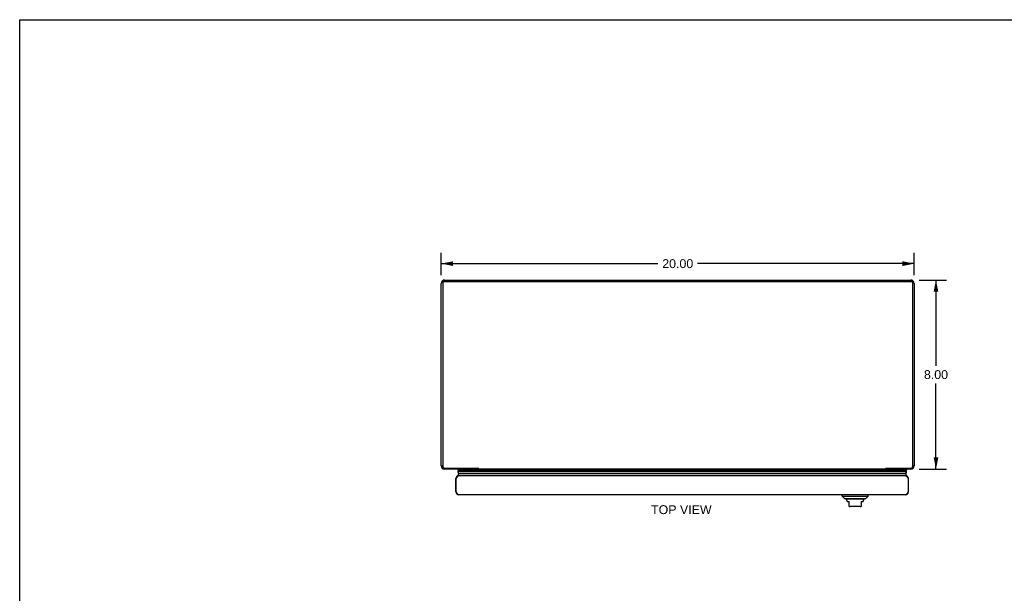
# Model space of a CAD drawing. Header units: inches. Extents: x 0 to 85, y 0 to 55.
# Tile 3 of 5: x 0 to 41.6, y 30.7 to 55. Entities that reach past the tile are written whole.
import ezdxf

# ---------------------------------------------------------------- set-up
doc = ezdxf.new("R2010")
doc.units = ezdxf.units.IN
doc.header["$LTSCALE"] = 4.675
doc.header["$MEASUREMENT"] = 0
doc.layers.get('0').update_dxf_attribs({"linetype": 'CONTINUOUS'})
doc.layers.add('DIMENSIONS', color=7, linetype='CONTINUOUS')
doc.styles.get("Standard").update_dxf_attribs({"font": 'arial.ttf'})
doc.dimstyles.new('DIMSTYLE_1', dxfattribs={"dimtxt": 0.375, "dimasz": 0.5, "dimexe": 0.09, "dimexo": 0.07, "dimgap": 0.0375, "dimtad": 0, "dimtih": 1, "dimtoh": 1, "dimzin": 4, "dimdsep": 46, "dimtxsty": 'Standard', "dimblk": '_FILLED', "dimblk1": '_FILLED', "dimblk2": '_FILLED', "dimcen": 0.09, "dimazin": 1, "dimtfac": 1, "dimtofl": 0, "dimtmove": 0, "dimatfit": 3, "dimldrblk": '_FILLED', "dimfxl": 0, "dimtolj": 1, "dimtzin": 4, "dimarcsym": 0})

# ---------------------------------------------------------------- blocks, each defined once
blk = doc.blocks.new('_FILLED')
at = {"color": 0, "linetype": 'ByBlock'}
blk.add_solid([(0, 0), (-1, 0.2), (-1, -0.2)], dxfattribs=at)
blk = doc.blocks.new('*D2')
at = {"layer": 'DIMENSIONS', "color": 2, "linetype": 'Continuous'}
for p, q in [((38.026, 43.99), (39.189, 43.99)), ((38.739, 43.99), (38.739, 40.365)), ((38.739, 35.99), (38.739, 39.615)), ((38.026, 35.99), (39.189, 35.99))]:
    blk.add_line(p, q, dxfattribs=at)
at = {"layer": 'DIMENSIONS', "color": 2, "linetype": 'Continuous', "xscale": 0.5, "yscale": 0.5, "zscale": 0.5}
for p, rotation in [((38.739, 43.99), 90), ((38.739, 35.99), 270)]:
    blk.add_blockref('_FILLED', p, dxfattribs=dict(at, rotation=rotation))
at = {"layer": 'DIMENSIONS', "color": 2, "linetype": 'Continuous', "insert": (38.739, 40.177), "char_height": 0.375, "width": 1.01905, "attachment_point": 2, "line_spacing_factor": 0.9}
blk.add_mtext('8.00', dxfattribs=at)
blk = doc.blocks.new('*D8')
at = {"layer": 'DIMENSIONS', "color": 2, "linetype": 'Continuous'}
for p, q in [((17.821, 44.195), (17.821, 45.133)), ((37.821, 44.195), (37.821, 45.133)), ((17.821, 44.683), (26.978, 44.683)), ((37.821, 44.683), (28.663, 44.683))]:
    blk.add_line(p, q, dxfattribs=at)
at = {"layer": 'DIMENSIONS', "color": 2, "linetype": 'Continuous', "xscale": 0.5, "yscale": 0.5, "zscale": 0.5, "rotation": 180}
blk.add_blockref('_FILLED', (17.821, 44.683), dxfattribs=at)
at = {"layer": 'DIMENSIONS', "color": 2, "linetype": 'Continuous', "xscale": 0.5, "yscale": 0.5, "zscale": 0.5}
blk.add_blockref('_FILLED', (37.821, 44.683), dxfattribs=at)
at = {"layer": 'DIMENSIONS', "color": 2, "linetype": 'Continuous', "insert": (27.821, 44.87), "char_height": 0.375, "width": 1.31041, "attachment_point": 2, "line_spacing_factor": 0.9}
blk.add_mtext('20.00', dxfattribs=at)

msp = doc.modelspace()

# ---------------------------------------------------------------- linework, layer by layer
at = {"color": 7, "linetype": 'Continuous'}
for p, q in [((0, 0), (0, 55)), ((0, 55), (85, 55)), ((17.892, 43.915), (17.839, 43.915)), ((17.884, 43.885), (17.884, 43.866)), ((17.944, 43.943), (37.698, 43.943)), ((37.749, 43.915), (37.803, 43.915)), ((37.758, 43.885), (37.758, 43.866)), ((17.821, 36.135), (17.884, 36.135)), ((17.848, 36.05), (17.89, 36.08)), ((18.544, 35.99), (18.528, 35.961)), ((18.528, 35.961), (18.55, 35.948)), ((18.528, 35.961), (37.489, 35.961)), ((37.486, 35.883), (18.53, 35.883)), ((37.482, 35.919), (18.535, 35.919)), ((18.55, 35.948), (37.466, 35.948)), ((18.559, 35.808), (37.458, 35.808)), ((19.371, 36.034), (19.371, 35.99)), ((19.371, 36.007), (19.387, 36.027)), ((19.371, 35.991), (19.398, 35.991)), ((36.619, 35.991), (36.646, 35.991)), ((36.63, 36.027), (36.646, 36.007)), ((36.646, 36.034), (36.646, 35.99)), ((37.489, 35.961), (37.466, 35.948)), ((37.472, 35.99), (37.489, 35.961)), ((37.793, 36.05), (37.751, 36.08)), ((37.821, 36.135), (37.758, 36.135)), ((18.446, 35.596), (18.459, 35.596)), ((37.571, 35.596), (37.558, 35.596)), ((18.446, 35.026), (18.459, 35.026)), ((37.571, 35.026), (37.558, 35.026)), ((34.769, 34.847), (34.769, 34.906)), ((34.769, 34.847), (35.872, 34.847)), ((34.868, 34.748), (34.769, 34.847)), ((34.868, 34.748), (35.773, 34.748)), ((35.704, 34.721), (34.937, 34.721)), ((34.986, 34.636), (34.986, 34.623)), ((34.986, 34.623), (35.065, 34.623)), ((35.065, 34.413), (35.065, 34.623)), ((35.577, 34.623), (35.655, 34.623)), ((35.577, 34.623), (35.577, 34.413)), ((35.655, 34.636), (35.655, 34.623)), ((35.773, 34.748), (35.872, 34.847)), ((35.872, 34.847), (35.872, 34.906)), ((35.537, 34.406), (35.104, 34.406))]:
    msp.add_line(p, q, dxfattribs=at)
at = {"color": 3, "linetype": 'Continuous'}
for p, q in [((17.821, 36.135), (17.821, 43.845)), ((17.884, 43.866), (17.884, 36.111)), ((17.944, 43.924), (37.698, 43.924)), ((17.966, 43.99), (37.676, 43.99)), ((37.758, 36.111), (37.758, 43.866)), ((37.821, 43.845), (37.821, 36.135)), ((17.964, 36.034), (19.37, 36.034)), ((19.371, 35.99), (17.966, 35.99)), ((19.398, 35.99), (19.398, 36.022)), ((36.619, 35.99), (19.398, 35.99)), ((36.619, 35.99), (36.619, 36.022)), ((36.646, 36.034), (37.678, 36.034)), ((37.676, 35.99), (36.646, 35.99)), ((18.446, 35.026), (18.446, 35.596)), ((18.459, 35.026), (18.459, 35.596)), ((18.566, 35.716), (37.451, 35.716)), ((37.558, 35.596), (37.558, 35.026)), ((37.571, 35.026), (37.571, 35.596)), ((37.451, 34.906), (18.566, 34.906))]:
    msp.add_line(p, q, dxfattribs=at)
at = {"color": 7, "linetype": 'Continuous'}
for points in [[(17.884, 43.885), (17.884, 43.889), (17.884, 43.893), (17.885, 43.897), (17.886, 43.9), (17.887, 43.904), (17.888, 43.907), (17.89, 43.911), (17.892, 43.914), (17.894, 43.917), (17.896, 43.921), (17.899, 43.923), (17.901, 43.926), (17.904, 43.929), (17.907, 43.931), (17.91, 43.933), (17.914, 43.935), (17.917, 43.937), (17.921, 43.939), (17.924, 43.94), (17.928, 43.941), (17.932, 43.942), (17.936, 43.943), (17.94, 43.943), (17.944, 43.943)], [(37.698, 43.943), (37.702, 43.943), (37.705, 43.943), (37.709, 43.942), (37.713, 43.941), (37.717, 43.94), (37.721, 43.939), (37.724, 43.937), (37.728, 43.935), (37.731, 43.933), (37.734, 43.931), (37.737, 43.929), (37.74, 43.926), (37.743, 43.923), (37.745, 43.921), (37.748, 43.917), (37.75, 43.914), (37.751, 43.911), (37.753, 43.907), (37.754, 43.904), (37.756, 43.9), (37.756, 43.897), (37.757, 43.893), (37.757, 43.889), (37.758, 43.885)], [(18.53, 35.883), (18.53, 35.877), (18.531, 35.87), (18.532, 35.864), (18.533, 35.857), (18.535, 35.851), (18.537, 35.845), (18.54, 35.838), (18.543, 35.832), (18.546, 35.826), (18.55, 35.82), (18.554, 35.814), (18.559, 35.808)], [(37.486, 35.883), (37.486, 35.877), (37.485, 35.87), (37.484, 35.864), (37.483, 35.857), (37.481, 35.851), (37.479, 35.845), (37.476, 35.838), (37.473, 35.832), (37.47, 35.826), (37.466, 35.82), (37.462, 35.814), (37.458, 35.808)]]:
    msp.add_lwpolyline(points, dxfattribs=at)
at = {"color": 3, "linetype": 'Continuous'}
for points in [[(17.944, 43.924), (17.94, 43.924), (17.936, 43.923), (17.932, 43.923), (17.928, 43.922), (17.924, 43.921), (17.921, 43.919), (17.917, 43.918), (17.914, 43.916), (17.91, 43.914), (17.907, 43.912), (17.904, 43.909), (17.901, 43.907), (17.899, 43.904), (17.896, 43.901), (17.894, 43.898), (17.892, 43.895), (17.89, 43.891), (17.888, 43.888), (17.887, 43.884), (17.886, 43.881), (17.885, 43.877), (17.884, 43.873), (17.884, 43.87), (17.884, 43.866)], [(37.756, 43.881), (37.754, 43.884), (37.753, 43.888), (37.751, 43.891), (37.75, 43.895), (37.748, 43.898), (37.745, 43.901), (37.743, 43.904), (37.74, 43.907), (37.737, 43.909), (37.734, 43.912), (37.731, 43.914), (37.728, 43.916), (37.724, 43.918), (37.721, 43.919), (37.717, 43.921), (37.713, 43.922), (37.709, 43.923), (37.705, 43.923), (37.702, 43.924), (37.698, 43.924)], [(37.758, 43.866), (37.757, 43.87), (37.757, 43.873), (37.756, 43.877), (37.756, 43.881)], [(17.884, 36.111), (17.884, 36.107), (17.884, 36.102), (17.885, 36.097), (17.886, 36.093), (17.887, 36.088), (17.889, 36.084), (17.891, 36.08), (17.893, 36.075), (17.895, 36.071), (17.898, 36.067), (17.901, 36.064), (17.904, 36.06), (17.907, 36.057), (17.911, 36.054), (17.914, 36.051), (17.918, 36.048), (17.922, 36.045), (17.926, 36.043), (17.931, 36.041), (17.935, 36.039), (17.94, 36.038), (17.944, 36.036), (17.949, 36.035), (17.954, 36.035), (17.959, 36.034), (17.964, 36.034)], [(19.387, 36.027), (19.384, 36.028), (19.383, 36.028), (19.382, 36.028), (19.38, 36.029), (19.379, 36.029), (19.378, 36.03), (19.376, 36.031), (19.375, 36.031), (19.374, 36.032), (19.372, 36.033), (19.371, 36.033), (19.37, 36.034)], [(19.398, 36.022), (19.396, 36.023), (19.395, 36.023), (19.394, 36.024), (19.393, 36.025), (19.392, 36.025), (19.39, 36.026), (19.389, 36.026), (19.388, 36.027), (19.387, 36.027)], [(36.619, 36.022), (36.62, 36.023), (36.621, 36.023), (36.622, 36.024), (36.623, 36.025), (36.625, 36.025), (36.626, 36.026), (36.627, 36.026), (36.628, 36.027), (36.63, 36.027), (36.632, 36.028)], [(36.632, 36.028), (36.633, 36.028), (36.635, 36.028), (36.636, 36.029), (36.637, 36.029), (36.639, 36.03), (36.64, 36.031), (36.641, 36.031), (36.643, 36.032), (36.644, 36.033), (36.645, 36.033), (36.646, 36.034)], [(37.678, 36.034), (37.682, 36.034), (37.687, 36.035), (37.692, 36.035), (37.697, 36.036), (37.701, 36.038), (37.706, 36.039), (37.71, 36.041), (37.715, 36.043), (37.719, 36.045), (37.723, 36.048), (37.727, 36.051), (37.731, 36.054), (37.734, 36.057), (37.737, 36.06), (37.741, 36.064), (37.743, 36.067), (37.746, 36.071), (37.748, 36.075), (37.751, 36.08), (37.752, 36.084), (37.754, 36.088), (37.755, 36.093), (37.756, 36.097), (37.757, 36.102), (37.757, 36.107), (37.758, 36.111)], [(18.459, 35.596), (18.463, 35.604), (18.468, 35.612), (18.472, 35.619), (18.476, 35.627), (18.481, 35.635), (18.485, 35.642), (18.49, 35.649), (18.494, 35.656), (18.499, 35.663), (18.503, 35.669), (18.508, 35.675), (18.512, 35.681), (18.517, 35.686), (18.521, 35.691), (18.525, 35.696), (18.53, 35.7), (18.534, 35.704), (18.539, 35.707), (18.543, 35.71), (18.548, 35.712), (18.552, 35.714), (18.557, 35.715), (18.561, 35.716), (18.566, 35.716)], [(37.451, 35.716), (37.455, 35.716), (37.46, 35.715), (37.464, 35.714), (37.468, 35.712), (37.473, 35.71), (37.477, 35.707), (37.482, 35.704), (37.486, 35.7), (37.491, 35.696), (37.495, 35.691), (37.5, 35.686), (37.504, 35.681), (37.509, 35.675), (37.513, 35.669), (37.517, 35.663), (37.522, 35.656), (37.526, 35.649), (37.531, 35.642), (37.535, 35.635), (37.54, 35.627), (37.544, 35.619), (37.549, 35.612), (37.553, 35.604), (37.558, 35.596)], [(18.566, 34.906), (18.561, 34.906), (18.557, 34.907), (18.552, 34.908), (18.548, 34.91), (18.543, 34.912), (18.539, 34.915), (18.534, 34.918), (18.53, 34.922), (18.525, 34.926), (18.521, 34.931), (18.517, 34.936), (18.512, 34.941), (18.508, 34.947), (18.503, 34.953), (18.499, 34.959), (18.494, 34.966), (18.49, 34.973), (18.485, 34.98), (18.481, 34.987), (18.476, 34.995), (18.472, 35.003), (18.468, 35.01), (18.463, 35.018), (18.459, 35.026)], [(37.558, 35.026), (37.553, 35.018), (37.549, 35.01), (37.544, 35.003), (37.54, 34.995), (37.535, 34.987), (37.531, 34.98), (37.526, 34.973), (37.522, 34.966), (37.517, 34.959), (37.513, 34.953), (37.509, 34.947), (37.504, 34.941), (37.5, 34.936), (37.495, 34.931), (37.491, 34.926), (37.486, 34.922), (37.482, 34.918), (37.477, 34.915), (37.473, 34.912), (37.468, 34.91), (37.464, 34.908), (37.46, 34.907), (37.455, 34.906), (37.451, 34.906)]]:
    msp.add_lwpolyline(points, dxfattribs=at)
for centre, radius, start, end in [((17.966, 43.845), 0.145, 90, 180), ((37.676, 43.845), 0.145, 0, 90), ((17.966, 36.135), 0.145, 180, 270), ((37.676, 36.135), 0.145, 270, 360), ((18.566, 35.596), 0.12, 90, 180), ((37.451, 35.596), 0.12, 0, 90), ((18.566, 35.026), 0.12, 180, 270), ((37.451, 35.026), 0.12, 270, 360)]:
    msp.add_arc(centre, radius, start, end, dxfattribs=at)
at = {"color": 7, "linetype": 'Continuous'}
for centre, radius, start, end in [((18.586, 35.894), 0.0569, 154.5137, 191.2885), ((18.565, 35.922), 0.03, 119.1516, 185.9942), ((18.586, 35.766), 0.05, 122.6718, 270), ((37.431, 35.766), 0.05, 270, 57.3282), ((37.452, 35.922), 0.03, 354.0058, 60.8484), ((37.43, 35.894), 0.0569, 348.7115, 25.4863), ((34.956, 34.77), 0.0492, 206.1149, 270), ((34.956, 34.721), 0.0197, 179.8854, 240), ((34.907, 34.636), 0.0787, 0, 60), ((35.734, 34.636), 0.0787, 120, 180), ((35.685, 34.77), 0.0492, 270, 333.8851), ((35.685, 34.721), 0.0197, 300, 0.1146), ((35.104, 34.524), 0.118, 250.5215, 270), ((35.537, 34.524), 0.118, 270, 289.4747)]:
    msp.add_arc(centre, radius, start, end, dxfattribs=at)
msp.add_ellipse((37.221, 35.883), major_axis=(0.265, 0), ratio=0.632157, start_param=-0.467087, end_param=-0.001474, dxfattribs=at)

# ---------------------------------------------------------------- texts
at = {"layer": 'DIMENSIONS', "color": 2, "linetype": 'Continuous', "insert": (27.974, 34.465), "char_height": 0.375, "width": 2.5553, "attachment_point": 2, "line_spacing_factor": 0.9}
msp.add_mtext('TOP VIEW', dxfattribs=at)

# ---------------------------------------------------------------- dimensions: what is measured, and where the dimension line sits
at = {"layer": 'DIMENSIONS', "color": 2, "linetype": 'Continuous'}
dim = msp.add_linear_dim(base=(37.821, 44.683), p1=(17.821, 44.125), p2=(37.821, 44.125), dimstyle='DIMSTYLE_1', dxfattribs=at)
dim.commit()
dim.dimension.update_dxf_attribs({"geometry": '*D8', "text_midpoint": (27.816, 44.681), "dimtype": 160})
dim = msp.add_linear_dim(base=(38.739, 35.99), p1=(37.956, 43.99), p2=(37.956, 35.99), angle=270, dimstyle='DIMSTYLE_1', dxfattribs=at)
dim.commit()
dim.dimension.update_dxf_attribs({"geometry": '*D2', "text_midpoint": (38.737, 39.988), "dimtype": 160})

doc.saveas('drawing.dxf')
